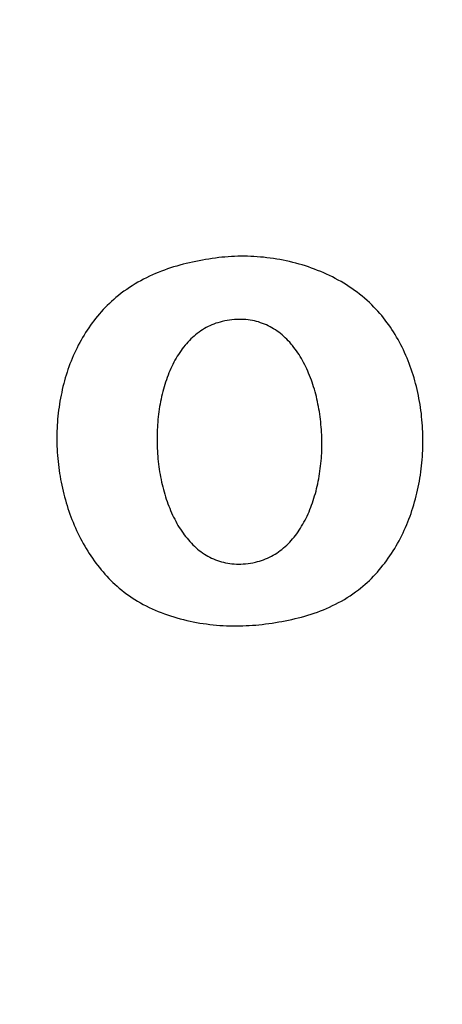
# Model space of a CAD drawing. Header units: inches. Extents: x 0 to 16, y 0 to 10.
# Tile 8 of 37: x 13.5426 to 13.5975, y 1.2587 to 1.3865. Entities that reach past the tile are written whole.
import ezdxf

# ---------------------------------------------------------------- set-up
doc = ezdxf.new("R2010")
doc.units = ezdxf.units.IN
doc.header["$LTSCALE"] = 0.935
doc.header["$MEASUREMENT"] = 0
doc.layers.get('0').update_dxf_attribs({"linetype": 'CONTINUOUS'})
doc.styles.get("Standard").update_dxf_attribs({"font": 'txt', "width": 0.8})
doc.dimstyles.new('DIMSTYLE_2', dxfattribs={"dimtxt": 0.15625, "dimasz": 0.1875, "dimexe": 0.125, "dimexo": 0.0625, "dimgap": 0.039062, "dimtad": 0, "dimtih": 1, "dimtoh": 1, "dimlfac": 15.384615, "dimzin": 4, "dimdsep": 46, "dimtxsty": 'Standard', "dimblk": '_FILLED', "dimblk1": '_FILLED', "dimblk2": '_FILLED', "dimcen": 0.09, "dimazin": 1, "dimtfac": 1, "dimtofl": 0, "dimtmove": 0, "dimatfit": 3, "dimldrblk": '_FILLED', "dimfxl": 1, "dimtolj": 1, "dimtzin": 4, "dimarcsym": 0})

# ---------------------------------------------------------------- blocks, each defined once
blk = doc.blocks.new('*D15')
at = {"color": 2, "linetype": 'Continuous', "transparency": 16777216}
for p, q in [((11.64229, 3.47656), (11.6699, 3.47656)), ((11.6699, 3.47656), (11.75016, 2.93135)), ((11.75016, 2.93135), (13.1578, 2.93135))]:
    blk.add_line(p, q, dxfattribs=at)
at = {"color": 2, "linetype": 'Continuous', "transparency": 16777216, "insert": (13.23592, 3.00948), "char_height": 0.15625, "width": 0.625, "attachment_point": 1, "line_spacing_factor": 0.9}
blk.add_mtext('34.12', dxfattribs=at)
blk = doc.blocks.new('_FILLED')
at = {"color": 0, "linetype": 'ByBlock'}
blk.add_solid([(0, 0), (-1, 0.16667), (-1, -0.16667)], dxfattribs=at)
blk = doc.blocks.new('*D17')
at = {"color": 2, "linetype": 'Continuous', "transparency": 16777216}
for p, q in [((11.43921, 3.50789), (11.73147, 3.50789)), ((11.73147, 3.50789), (11.77388, 3.17282)), ((11.77388, 3.17282), (13.1578, 3.17282))]:
    blk.add_line(p, q, dxfattribs=at)
at = {"color": 2, "linetype": 'Continuous', "transparency": 16777216, "insert": (13.23592, 3.25095), "char_height": 0.15625, "width": 0.625, "attachment_point": 1, "line_spacing_factor": 0.9}
blk.add_mtext('34.60', dxfattribs=at)
blk = doc.blocks.new('*D18')
at = {"color": 2, "linetype": 'Continuous', "transparency": 16777216}
for p, q in [((11.33237, 3.51328), (11.47623, 3.87407)), ((11.47623, 3.87407), (13.1578, 3.87407)), ((11.27103, 3.51328), (11.33237, 3.51328))]:
    blk.add_line(p, q, dxfattribs=at)
at = {"color": 2, "linetype": 'Continuous', "transparency": 16777216, "insert": (13.23592, 3.9522), "char_height": 0.15625, "width": 0.625, "attachment_point": 1, "line_spacing_factor": 0.9}
blk.add_mtext('34.69', dxfattribs=at)
blk = doc.blocks.new('*D19')
at = {"color": 2, "linetype": 'Continuous', "transparency": 16777216}
blk.add_line((11.85891, 3.50959), (13.1578, 3.50959), dxfattribs=at)
at = {"color": 2, "linetype": 'Continuous', "transparency": 16777216, "insert": (13.23592, 3.58772), "char_height": 0.15625, "width": 0.625, "attachment_point": 1, "line_spacing_factor": 0.9}
blk.add_mtext('34.63', dxfattribs=at)

msp = doc.modelspace()

# ---------------------------------------------------------------- linework, layer by layer
at = {"color": 2, "linetype": 'Continuous'}
for p, q in [((13.56965, 1.35573), (13.56924, 1.3557)), ((13.57007, 1.35576), (13.56965, 1.35573)), ((13.57048, 1.35578), (13.57007, 1.35576)), ((13.5709, 1.35579), (13.57048, 1.35578)), ((13.57132, 1.3558), (13.5709, 1.35579)), ((13.57174, 1.3558), (13.57132, 1.3558)), ((13.57216, 1.35579), (13.57174, 1.3558)), ((13.57258, 1.35578), (13.57216, 1.35579)), ((13.573, 1.35576), (13.57258, 1.35578)), ((13.57342, 1.35573), (13.573, 1.35576)), ((13.57384, 1.3557), (13.57342, 1.35573)), ((13.56297, 1.35453), (13.56257, 1.35441)), ((13.56338, 1.35465), (13.56297, 1.35453)), ((13.56379, 1.35476), (13.56338, 1.35465)), ((13.5642, 1.35486), (13.56379, 1.35476)), ((13.56462, 1.35496), (13.5642, 1.35486)), ((13.56503, 1.35505), (13.56462, 1.35496)), ((13.56545, 1.35514), (13.56503, 1.35505)), ((13.56587, 1.35522), (13.56545, 1.35514)), ((13.5663, 1.3553), (13.56587, 1.35522)), ((13.56672, 1.35537), (13.5663, 1.3553)), ((13.56715, 1.35544), (13.56672, 1.35537)), ((13.56758, 1.3555), (13.56715, 1.35544)), ((13.56802, 1.35557), (13.56758, 1.3555)), ((13.56842, 1.35562), (13.56802, 1.35557)), ((13.56883, 1.35566), (13.56842, 1.35562)), ((13.56924, 1.3557), (13.56883, 1.35566)), ((13.57426, 1.35566), (13.57384, 1.3557)), ((13.57468, 1.35561), (13.57426, 1.35566)), ((13.57511, 1.35556), (13.57468, 1.35561)), ((13.57553, 1.3555), (13.57511, 1.35556)), ((13.57595, 1.35543), (13.57553, 1.3555)), ((13.57637, 1.35536), (13.57595, 1.35543)), ((13.57678, 1.35528), (13.57637, 1.35536)), ((13.5772, 1.3552), (13.57678, 1.35528)), ((13.57762, 1.3551), (13.5772, 1.3552)), ((13.57803, 1.355), (13.57762, 1.3551)), ((13.57844, 1.3549), (13.57803, 1.355)), ((13.57885, 1.35479), (13.57844, 1.3549)), ((13.57926, 1.35467), (13.57885, 1.35479)), ((13.57967, 1.35454), (13.57926, 1.35467)), ((13.58007, 1.35441), (13.57967, 1.35454)), ((13.55943, 1.35321), (13.55905, 1.35302)), ((13.55981, 1.35338), (13.55943, 1.35321)), ((13.5602, 1.35355), (13.55981, 1.35338)), ((13.56058, 1.35371), (13.5602, 1.35355)), ((13.56098, 1.35386), (13.56058, 1.35371)), ((13.56137, 1.35401), (13.56098, 1.35386)), ((13.56177, 1.35415), (13.56137, 1.35401)), ((13.56217, 1.35428), (13.56177, 1.35415)), ((13.56257, 1.35441), (13.56217, 1.35428)), ((13.58047, 1.35427), (13.58007, 1.35441)), ((13.58087, 1.35412), (13.58047, 1.35427)), ((13.58126, 1.35397), (13.58087, 1.35412)), ((13.58166, 1.35381), (13.58126, 1.35397)), ((13.58205, 1.35365), (13.58166, 1.35381)), ((13.58243, 1.35347), (13.58205, 1.35365)), ((13.58281, 1.35329), (13.58243, 1.35347)), ((13.58319, 1.35311), (13.58281, 1.35329)), ((13.5572, 1.35198), (13.55684, 1.35175)), ((13.55756, 1.35221), (13.5572, 1.35198)), ((13.55793, 1.35242), (13.55756, 1.35221)), ((13.5583, 1.35263), (13.55793, 1.35242)), ((13.55867, 1.35283), (13.5583, 1.35263)), ((13.55905, 1.35302), (13.55867, 1.35283)), ((13.58356, 1.35291), (13.58319, 1.35311)), ((13.58393, 1.35271), (13.58356, 1.35291)), ((13.5843, 1.35251), (13.58393, 1.35271)), ((13.58466, 1.35229), (13.5843, 1.35251)), ((13.58502, 1.35207), (13.58466, 1.35229)), ((13.58537, 1.35185), (13.58502, 1.35207)), ((13.55543, 1.35072), (13.55508, 1.35044)), ((13.55578, 1.35099), (13.55543, 1.35072)), ((13.55613, 1.35125), (13.55578, 1.35099)), ((13.55648, 1.3515), (13.55613, 1.35125)), ((13.55684, 1.35175), (13.55648, 1.3515)), ((13.58572, 1.35161), (13.58537, 1.35185)), ((13.58606, 1.35137), (13.58572, 1.35161)), ((13.58639, 1.35113), (13.58606, 1.35137)), ((13.58672, 1.35087), (13.58639, 1.35113)), ((13.58705, 1.35061), (13.58672, 1.35087)), ((13.58737, 1.35035), (13.58705, 1.35061)), ((13.55396, 1.34942), (13.5537, 1.34915)), ((13.55423, 1.34968), (13.55396, 1.34942)), ((13.55451, 1.34994), (13.55423, 1.34968)), ((13.5548, 1.35019), (13.55451, 1.34994)), ((13.55508, 1.35044), (13.5548, 1.35019)), ((13.58768, 1.35007), (13.58737, 1.35035)), ((13.58799, 1.34979), (13.58768, 1.35007)), ((13.58829, 1.3495), (13.58799, 1.34979)), ((13.58858, 1.34921), (13.58829, 1.3495)), ((13.55293, 1.34832), (13.55269, 1.34803)), ((13.55318, 1.3486), (13.55293, 1.34832)), ((13.55344, 1.34888), (13.55318, 1.3486)), ((13.5537, 1.34915), (13.55344, 1.34888)), ((13.58884, 1.34894), (13.58858, 1.34921)), ((13.58909, 1.34866), (13.58884, 1.34894)), ((13.58934, 1.34838), (13.58909, 1.34866)), ((13.58958, 1.3481), (13.58934, 1.34838)), ((13.58981, 1.34781), (13.58958, 1.3481)), ((13.55177, 1.34684), (13.55155, 1.34653)), ((13.55199, 1.34714), (13.55177, 1.34684)), ((13.55222, 1.34744), (13.55199, 1.34714)), ((13.55245, 1.34774), (13.55222, 1.34744)), ((13.55269, 1.34803), (13.55245, 1.34774)), ((13.56729, 1.34679), (13.56704, 1.34667)), ((13.56754, 1.3469), (13.56729, 1.34679)), ((13.5678, 1.347), (13.56754, 1.3469)), ((13.56806, 1.3471), (13.5678, 1.347)), ((13.56833, 1.34718), (13.56806, 1.3471)), ((13.5686, 1.34726), (13.56833, 1.34718)), ((13.56888, 1.34733), (13.5686, 1.34726)), ((13.5692, 1.3474), (13.56888, 1.34733)), ((13.56952, 1.34746), (13.5692, 1.3474)), ((13.56984, 1.34751), (13.56952, 1.34746)), ((13.57015, 1.34755), (13.56984, 1.34751)), ((13.57046, 1.34758), (13.57015, 1.34755)), ((13.57077, 1.3476), (13.57046, 1.34758)), ((13.57107, 1.34761), (13.57077, 1.3476)), ((13.57136, 1.34761), (13.57107, 1.34761)), ((13.57166, 1.34759), (13.57136, 1.34761)), ((13.57195, 1.34758), (13.57166, 1.34759)), ((13.57223, 1.34755), (13.57195, 1.34758)), ((13.57251, 1.34751), (13.57223, 1.34755)), ((13.57279, 1.34746), (13.57251, 1.34751)), ((13.57306, 1.3474), (13.57279, 1.34746)), ((13.57333, 1.34734), (13.57306, 1.3474)), ((13.57359, 1.34727), (13.57333, 1.34734)), ((13.57385, 1.34718), (13.57359, 1.34727)), ((13.57411, 1.34709), (13.57385, 1.34718)), ((13.57436, 1.347), (13.57411, 1.34709)), ((13.57461, 1.34689), (13.57436, 1.347)), ((13.57485, 1.34677), (13.57461, 1.34689)), ((13.57509, 1.34665), (13.57485, 1.34677)), ((13.59005, 1.34751), (13.58981, 1.34781)), ((13.59027, 1.34722), (13.59005, 1.34751)), ((13.59049, 1.34691), (13.59027, 1.34722)), ((13.59071, 1.3466), (13.59049, 1.34691)), ((13.55094, 1.34558), (13.55075, 1.34525)), ((13.55114, 1.3459), (13.55094, 1.34558)), ((13.55134, 1.34621), (13.55114, 1.3459)), ((13.55155, 1.34653), (13.55134, 1.34621)), ((13.56543, 1.34562), (13.56522, 1.34544)), ((13.56565, 1.34579), (13.56543, 1.34562)), ((13.56587, 1.34596), (13.56565, 1.34579)), ((13.5661, 1.34612), (13.56587, 1.34596)), ((13.56633, 1.34627), (13.5661, 1.34612)), ((13.56656, 1.34641), (13.56633, 1.34627)), ((13.5668, 1.34654), (13.56656, 1.34641)), ((13.56704, 1.34667), (13.5668, 1.34654)), ((13.57532, 1.34652), (13.57509, 1.34665)), ((13.57555, 1.34638), (13.57532, 1.34652)), ((13.57578, 1.34624), (13.57555, 1.34638)), ((13.576, 1.34609), (13.57578, 1.34624)), ((13.57622, 1.34593), (13.576, 1.34609)), ((13.57644, 1.34576), (13.57622, 1.34593)), ((13.57665, 1.34559), (13.57644, 1.34576)), ((13.57685, 1.34541), (13.57665, 1.34559)), ((13.59091, 1.34629), (13.59071, 1.3466)), ((13.59112, 1.34597), (13.59091, 1.34629)), ((13.59132, 1.34565), (13.59112, 1.34597)), ((13.59151, 1.34532), (13.59132, 1.34565)), ((13.5502, 1.34426), (13.55003, 1.34392)), ((13.55038, 1.34459), (13.5502, 1.34426)), ((13.55056, 1.34493), (13.55038, 1.34459)), ((13.55075, 1.34525), (13.55056, 1.34493)), ((13.56405, 1.34424), (13.56387, 1.34401)), ((13.56424, 1.34445), (13.56405, 1.34424)), ((13.56442, 1.34466), (13.56424, 1.34445)), ((13.56462, 1.34487), (13.56442, 1.34466)), ((13.56481, 1.34507), (13.56462, 1.34487)), ((13.56502, 1.34526), (13.56481, 1.34507)), ((13.56522, 1.34544), (13.56502, 1.34526)), ((13.57706, 1.34522), (13.57685, 1.34541)), ((13.57725, 1.34503), (13.57706, 1.34522)), ((13.57745, 1.34483), (13.57725, 1.34503)), ((13.57764, 1.34463), (13.57745, 1.34483)), ((13.57782, 1.34441), (13.57764, 1.34463)), ((13.578, 1.3442), (13.57782, 1.34441)), ((13.5917, 1.345), (13.59151, 1.34532)), ((13.59188, 1.34466), (13.5917, 1.345)), ((13.59206, 1.34432), (13.59188, 1.34466)), ((13.59223, 1.34398), (13.59206, 1.34432)), ((13.5497, 1.34323), (13.54955, 1.34289)), ((13.54986, 1.34358), (13.5497, 1.34323)), ((13.55003, 1.34392), (13.54986, 1.34358)), ((13.5632, 1.34307), (13.56305, 1.34282)), ((13.56336, 1.34331), (13.5632, 1.34307)), ((13.56353, 1.34355), (13.56336, 1.34331)), ((13.5637, 1.34379), (13.56353, 1.34355)), ((13.56387, 1.34401), (13.5637, 1.34379)), ((13.57818, 1.34397), (13.578, 1.3442)), ((13.57835, 1.34375), (13.57818, 1.34397)), ((13.57852, 1.34351), (13.57835, 1.34375)), ((13.57869, 1.34327), (13.57852, 1.34351)), ((13.57885, 1.34303), (13.57869, 1.34327)), ((13.57901, 1.34278), (13.57885, 1.34303)), ((13.5924, 1.34364), (13.59223, 1.34398)), ((13.59256, 1.34329), (13.5924, 1.34364)), ((13.59272, 1.34294), (13.59256, 1.34329)), ((13.59287, 1.34258), (13.59272, 1.34294)), ((13.54912, 1.34183), (13.54899, 1.34147)), ((13.54926, 1.34218), (13.54912, 1.34183)), ((13.5494, 1.34254), (13.54926, 1.34218)), ((13.54955, 1.34289), (13.5494, 1.34254)), ((13.56247, 1.34177), (13.56234, 1.34149)), ((13.56261, 1.34204), (13.56247, 1.34177)), ((13.56275, 1.3423), (13.56261, 1.34204)), ((13.5629, 1.34256), (13.56275, 1.3423)), ((13.56305, 1.34282), (13.5629, 1.34256)), ((13.57916, 1.34253), (13.57901, 1.34278)), ((13.57931, 1.34227), (13.57916, 1.34253)), ((13.57945, 1.342), (13.57931, 1.34227)), ((13.57959, 1.34173), (13.57945, 1.342)), ((13.57972, 1.34146), (13.57959, 1.34173)), ((13.59301, 1.34223), (13.59287, 1.34258)), ((13.59315, 1.34187), (13.59301, 1.34223)), ((13.59329, 1.3415), (13.59315, 1.34187)), ((13.54862, 1.34038), (13.54851, 1.34001)), ((13.54874, 1.34074), (13.54862, 1.34038)), ((13.54886, 1.34111), (13.54874, 1.34074)), ((13.54899, 1.34147), (13.54886, 1.34111)), ((13.56196, 1.34065), (13.56185, 1.34036)), ((13.56208, 1.34093), (13.56196, 1.34065)), ((13.56221, 1.34122), (13.56208, 1.34093)), ((13.56234, 1.34149), (13.56221, 1.34122)), ((13.57985, 1.34119), (13.57972, 1.34146)), ((13.57998, 1.3409), (13.57985, 1.34119)), ((13.5801, 1.34062), (13.57998, 1.3409)), ((13.58022, 1.34033), (13.5801, 1.34062)), ((13.59342, 1.34114), (13.59329, 1.3415)), ((13.59354, 1.34077), (13.59342, 1.34114)), ((13.59366, 1.3404), (13.59354, 1.34077)), ((13.59378, 1.34002), (13.59366, 1.3404)), ((13.5483, 1.33927), (13.54821, 1.33889)), ((13.5484, 1.33964), (13.5483, 1.33927)), ((13.54851, 1.34001), (13.5484, 1.33964)), ((13.56143, 1.33916), (13.56134, 1.33885)), ((13.56153, 1.33946), (13.56143, 1.33916)), ((13.56163, 1.33976), (13.56153, 1.33946)), ((13.56174, 1.34006), (13.56163, 1.33976)), ((13.56185, 1.34036), (13.56174, 1.34006)), ((13.58034, 1.34004), (13.58022, 1.34033)), ((13.58045, 1.33974), (13.58034, 1.34004)), ((13.58055, 1.33944), (13.58045, 1.33974)), ((13.58065, 1.33914), (13.58055, 1.33944)), ((13.58075, 1.33884), (13.58065, 1.33914)), ((13.59388, 1.33965), (13.59378, 1.34002)), ((13.59399, 1.33927), (13.59388, 1.33965)), ((13.59408, 1.33889), (13.59399, 1.33927)), ((13.54804, 1.33814), (13.54796, 1.33776)), ((13.54812, 1.33851), (13.54804, 1.33814)), ((13.54821, 1.33889), (13.54812, 1.33851)), ((13.56109, 1.33791), (13.56101, 1.33759)), ((13.56117, 1.33823), (13.56109, 1.33791)), ((13.56125, 1.33854), (13.56117, 1.33823)), ((13.56134, 1.33885), (13.56125, 1.33854)), ((13.58085, 1.33853), (13.58075, 1.33884)), ((13.58093, 1.33822), (13.58085, 1.33853)), ((13.58102, 1.3379), (13.58093, 1.33822)), ((13.5811, 1.33759), (13.58102, 1.3379)), ((13.59418, 1.3385), (13.59408, 1.33889)), ((13.59426, 1.33812), (13.59418, 1.3385)), ((13.59435, 1.33773), (13.59426, 1.33812)), ((13.54775, 1.33661), (13.5477, 1.33622)), ((13.54782, 1.33699), (13.54775, 1.33661)), ((13.54788, 1.33737), (13.54782, 1.33699)), ((13.54796, 1.33776), (13.54788, 1.33737)), ((13.56081, 1.33662), (13.56076, 1.33629)), ((13.56087, 1.33694), (13.56081, 1.33662)), ((13.56094, 1.33727), (13.56087, 1.33694)), ((13.56101, 1.33759), (13.56094, 1.33727)), ((13.58118, 1.33727), (13.5811, 1.33759)), ((13.58125, 1.33695), (13.58118, 1.33727)), ((13.58131, 1.33662), (13.58125, 1.33695)), ((13.58138, 1.3363), (13.58131, 1.33662)), ((13.59442, 1.33734), (13.59435, 1.33773)), ((13.59449, 1.33696), (13.59442, 1.33734)), ((13.59456, 1.33656), (13.59449, 1.33696)), ((13.59462, 1.33617), (13.59456, 1.33656)), ((13.5476, 1.33545), (13.54756, 1.33506)), ((13.54764, 1.33584), (13.5476, 1.33545)), ((13.5477, 1.33622), (13.54764, 1.33584)), ((13.56061, 1.33529), (13.56057, 1.33496)), ((13.56066, 1.33563), (13.56061, 1.33529)), ((13.5607, 1.33596), (13.56066, 1.33563)), ((13.56076, 1.33629), (13.5607, 1.33596)), ((13.58144, 1.33597), (13.58138, 1.3363)), ((13.58149, 1.33564), (13.58144, 1.33597)), ((13.58154, 1.33531), (13.58149, 1.33564)), ((13.58159, 1.33498), (13.58154, 1.33531)), ((13.59468, 1.33578), (13.59462, 1.33617)), ((13.59473, 1.33538), (13.59468, 1.33578)), ((13.59477, 1.33499), (13.59473, 1.33538)), ((13.54749, 1.33428), (13.54746, 1.33389)), ((13.54752, 1.33467), (13.54749, 1.33428)), ((13.54756, 1.33506), (13.54752, 1.33467)), ((13.56051, 1.33428), (13.56048, 1.33394)), ((13.56054, 1.33462), (13.56051, 1.33428)), ((13.56057, 1.33496), (13.56054, 1.33462)), ((13.58163, 1.33465), (13.58159, 1.33498)), ((13.58167, 1.33431), (13.58163, 1.33465)), ((13.5817, 1.33397), (13.58167, 1.33431)), ((13.59481, 1.33459), (13.59477, 1.33499)), ((13.59484, 1.33419), (13.59481, 1.33459)), ((13.59487, 1.33379), (13.59484, 1.33419)), ((13.54743, 1.3331), (13.54742, 1.33271)), ((13.54742, 1.33271), (13.54742, 1.33232)), ((13.54744, 1.3335), (13.54743, 1.3331)), ((13.54746, 1.33389), (13.54744, 1.3335)), ((13.56043, 1.33292), (13.56042, 1.33258)), ((13.56044, 1.33326), (13.56043, 1.33292)), ((13.56046, 1.3336), (13.56044, 1.33326)), ((13.56048, 1.33394), (13.56046, 1.3336)), ((13.58173, 1.33364), (13.5817, 1.33397)), ((13.58176, 1.3333), (13.58173, 1.33364)), ((13.58178, 1.33296), (13.58176, 1.3333)), ((13.58179, 1.33262), (13.58178, 1.33296)), ((13.5949, 1.3334), (13.59487, 1.33379)), ((13.59491, 1.333), (13.5949, 1.3334)), ((13.59493, 1.3326), (13.59491, 1.333)), ((13.54742, 1.33232), (13.54742, 1.33193)), ((13.54742, 1.33193), (13.54742, 1.33153)), ((13.54742, 1.33153), (13.54743, 1.33114)), ((13.56042, 1.33258), (13.56042, 1.33224)), ((13.56042, 1.33224), (13.56042, 1.3319)), ((13.56042, 1.3319), (13.56042, 1.33155)), ((13.56042, 1.33155), (13.56043, 1.33121)), ((13.58181, 1.33229), (13.58179, 1.33262)), ((13.58181, 1.33195), (13.58181, 1.33229)), ((13.58182, 1.33161), (13.58181, 1.33195)), ((13.58182, 1.33127), (13.58182, 1.33161)), ((13.59493, 1.3322), (13.59493, 1.3326)), ((13.59494, 1.3318), (13.59493, 1.3322)), ((13.59493, 1.3314), (13.59494, 1.3318)), ((13.54743, 1.33114), (13.54745, 1.33075)), ((13.54745, 1.33075), (13.54747, 1.33036)), ((13.54747, 1.33036), (13.5475, 1.32996)), ((13.56043, 1.33121), (13.56044, 1.33087)), ((13.56044, 1.33087), (13.56046, 1.33053)), ((13.56046, 1.33053), (13.56048, 1.33018)), ((13.56048, 1.33018), (13.56051, 1.32984)), ((13.58177, 1.32992), (13.58179, 1.33025)), ((13.58179, 1.33025), (13.5818, 1.33059)), ((13.5818, 1.33059), (13.58181, 1.33093)), ((13.58181, 1.33093), (13.58182, 1.33127)), ((13.59487, 1.3298), (13.59489, 1.3302)), ((13.59489, 1.3302), (13.59491, 1.3306)), ((13.59491, 1.3306), (13.59492, 1.331)), ((13.59492, 1.331), (13.59493, 1.3314)), ((13.5475, 1.32996), (13.54753, 1.32957)), ((13.54753, 1.32957), (13.54757, 1.32918)), ((13.54757, 1.32918), (13.54761, 1.32879)), ((13.56051, 1.32984), (13.56054, 1.3295)), ((13.56054, 1.3295), (13.56058, 1.32917)), ((13.56058, 1.32917), (13.56061, 1.32883)), ((13.58165, 1.32858), (13.58169, 1.32891)), ((13.58169, 1.32891), (13.58172, 1.32924)), ((13.58172, 1.32924), (13.58175, 1.32958)), ((13.58175, 1.32958), (13.58177, 1.32992)), ((13.59476, 1.3286), (13.5948, 1.329)), ((13.5948, 1.329), (13.59484, 1.3294)), ((13.59484, 1.3294), (13.59487, 1.3298)), ((13.54761, 1.32879), (13.54766, 1.3284)), ((13.54766, 1.3284), (13.54771, 1.32801)), ((13.54771, 1.32801), (13.54777, 1.32762)), ((13.54777, 1.32762), (13.54783, 1.32724)), ((13.56061, 1.32883), (13.56066, 1.32849)), ((13.56066, 1.32849), (13.56071, 1.32815)), ((13.56071, 1.32815), (13.56076, 1.32782)), ((13.56076, 1.32782), (13.56082, 1.32749)), ((13.58152, 1.32758), (13.58157, 1.32791)), ((13.58157, 1.32791), (13.58161, 1.32824)), ((13.58161, 1.32824), (13.58165, 1.32858)), ((13.59461, 1.32741), (13.59466, 1.32781)), ((13.59466, 1.32781), (13.59471, 1.3282)), ((13.59471, 1.3282), (13.59476, 1.3286)), ((13.54783, 1.32724), (13.5479, 1.32685)), ((13.5479, 1.32685), (13.54797, 1.32647)), ((13.54797, 1.32647), (13.54805, 1.32608)), ((13.56082, 1.32749), (13.56088, 1.32716)), ((13.56088, 1.32716), (13.56094, 1.32683)), ((13.56094, 1.32683), (13.56101, 1.3265)), ((13.56101, 1.3265), (13.56109, 1.32618)), ((13.58128, 1.32628), (13.58135, 1.32661)), ((13.58135, 1.32661), (13.58141, 1.32693)), ((13.58141, 1.32693), (13.58147, 1.32726)), ((13.58147, 1.32726), (13.58152, 1.32758)), ((13.59441, 1.32624), (13.59448, 1.32663)), ((13.59448, 1.32663), (13.59455, 1.32702)), ((13.59455, 1.32702), (13.59461, 1.32741)), ((13.54805, 1.32608), (13.54813, 1.3257)), ((13.54813, 1.3257), (13.54822, 1.32532)), ((13.54822, 1.32532), (13.54831, 1.32494)), ((13.56109, 1.32618), (13.56116, 1.32586)), ((13.56116, 1.32586), (13.56125, 1.32554)), ((13.56125, 1.32554), (13.56133, 1.32522)), ((13.56133, 1.32522), (13.56142, 1.32491)), ((13.58097, 1.32502), (13.58106, 1.32533)), ((13.58106, 1.32533), (13.58114, 1.32565)), ((13.58114, 1.32565), (13.58121, 1.32597)), ((13.58121, 1.32597), (13.58128, 1.32628)), ((13.59406, 1.32469), (13.59416, 1.32507)), ((13.59416, 1.32507), (13.59424, 1.32546)), ((13.59424, 1.32546), (13.59433, 1.32585)), ((13.59433, 1.32585), (13.59441, 1.32624)), ((13.54831, 1.32494), (13.54841, 1.32457)), ((13.54841, 1.32457), (13.54852, 1.32419)), ((13.54852, 1.32419), (13.54862, 1.32382)), ((13.54862, 1.32382), (13.54874, 1.32345)), ((13.56142, 1.32491), (13.56152, 1.32459)), ((13.56152, 1.32459), (13.56162, 1.32429)), ((13.56162, 1.32429), (13.56172, 1.32398)), ((13.56172, 1.32398), (13.56183, 1.32368)), ((13.58049, 1.32351), (13.58059, 1.3238)), ((13.58059, 1.3238), (13.5807, 1.3241)), ((13.5807, 1.3241), (13.58079, 1.32441)), ((13.58079, 1.32441), (13.58088, 1.32471)), ((13.58088, 1.32471), (13.58097, 1.32502)), ((13.59375, 1.32355), (13.59386, 1.32393)), ((13.59386, 1.32393), (13.59396, 1.32431)), ((13.59396, 1.32431), (13.59406, 1.32469)), ((13.54874, 1.32345), (13.54886, 1.32308)), ((13.54886, 1.32308), (13.54898, 1.32271)), ((13.54898, 1.32271), (13.54911, 1.32235)), ((13.56183, 1.32368), (13.56194, 1.32338)), ((13.56194, 1.32338), (13.56206, 1.32309)), ((13.56206, 1.32309), (13.56218, 1.32279)), ((13.56218, 1.32279), (13.56231, 1.32251)), ((13.56231, 1.32251), (13.56244, 1.32222)), ((13.58002, 1.32236), (13.58015, 1.32264)), ((13.58015, 1.32264), (13.58027, 1.32293)), ((13.58027, 1.32293), (13.58038, 1.32322)), ((13.58038, 1.32322), (13.58049, 1.32351)), ((13.59339, 1.32243), (13.59351, 1.3228)), ((13.59351, 1.3228), (13.59363, 1.32317)), ((13.59363, 1.32317), (13.59375, 1.32355)), ((13.54911, 1.32235), (13.54924, 1.32198)), ((13.54924, 1.32198), (13.54938, 1.32162)), ((13.54938, 1.32162), (13.54952, 1.32127)), ((13.54952, 1.32127), (13.54967, 1.32091)), ((13.56244, 1.32222), (13.56257, 1.32195)), ((13.56257, 1.32195), (13.56271, 1.32167)), ((13.56271, 1.32167), (13.56285, 1.3214)), ((13.56285, 1.3214), (13.56299, 1.32114)), ((13.57934, 1.32102), (13.57949, 1.32127)), ((13.57949, 1.32127), (13.57963, 1.32154)), ((13.57963, 1.32154), (13.57976, 1.32181)), ((13.57976, 1.32181), (13.5799, 1.32208)), ((13.5799, 1.32208), (13.58002, 1.32236)), ((13.59283, 1.32097), (13.59298, 1.32133)), ((13.59298, 1.32133), (13.59312, 1.32169)), ((13.59312, 1.32169), (13.59326, 1.32206)), ((13.59326, 1.32206), (13.59339, 1.32243)), ((13.54967, 1.32091), (13.54982, 1.32056)), ((13.54982, 1.32056), (13.54998, 1.32021)), ((13.54998, 1.32021), (13.55015, 1.31987)), ((13.56299, 1.32114), (13.56314, 1.32088)), ((13.56314, 1.32088), (13.5633, 1.32062)), ((13.5633, 1.32062), (13.56346, 1.32037)), ((13.56346, 1.32037), (13.56362, 1.32012)), ((13.56362, 1.32012), (13.56379, 1.31988)), ((13.57855, 1.31979), (13.57872, 1.32002)), ((13.57872, 1.32002), (13.57888, 1.32026)), ((13.57888, 1.32026), (13.57904, 1.32051)), ((13.57904, 1.32051), (13.57919, 1.32076)), ((13.57919, 1.32076), (13.57934, 1.32102)), ((13.59236, 1.31991), (13.59252, 1.32026)), ((13.59252, 1.32026), (13.59268, 1.32061)), ((13.59268, 1.32061), (13.59283, 1.32097)), ((13.55015, 1.31987), (13.55031, 1.31952)), ((13.55031, 1.31952), (13.55049, 1.31918)), ((13.55049, 1.31918), (13.55067, 1.31885)), ((13.55067, 1.31885), (13.55085, 1.31852)), ((13.56379, 1.31988), (13.56396, 1.31965)), ((13.56396, 1.31965), (13.56413, 1.31942)), ((13.56413, 1.31942), (13.56431, 1.3192)), ((13.56431, 1.3192), (13.5645, 1.31898)), ((13.5645, 1.31898), (13.56469, 1.31877)), ((13.56469, 1.31877), (13.56488, 1.31856)), ((13.57745, 1.3185), (13.57764, 1.3187)), ((13.57764, 1.3187), (13.57783, 1.31891)), ((13.57783, 1.31891), (13.57802, 1.31912)), ((13.57802, 1.31912), (13.5782, 1.31934)), ((13.5782, 1.31934), (13.57838, 1.31956)), ((13.57838, 1.31956), (13.57855, 1.31979)), ((13.59165, 1.31854), (13.59184, 1.31887)), ((13.59184, 1.31887), (13.59202, 1.31922)), ((13.59202, 1.31922), (13.59219, 1.31956)), ((13.59219, 1.31956), (13.59236, 1.31991)), ((13.55085, 1.31852), (13.55104, 1.31819)), ((13.55104, 1.31819), (13.55123, 1.31786)), ((13.55123, 1.31786), (13.55143, 1.31754)), ((13.55143, 1.31754), (13.55163, 1.31722)), ((13.56488, 1.31856), (13.56507, 1.31836)), ((13.56507, 1.31836), (13.56528, 1.31817)), ((13.56528, 1.31817), (13.56548, 1.31798)), ((13.56548, 1.31798), (13.56569, 1.3178)), ((13.56569, 1.3178), (13.5659, 1.31763)), ((13.5659, 1.31763), (13.56612, 1.31747)), ((13.56612, 1.31747), (13.56634, 1.31731)), ((13.57597, 1.31728), (13.57619, 1.31744)), ((13.57619, 1.31744), (13.57641, 1.3176)), ((13.57641, 1.3176), (13.57663, 1.31776)), ((13.57663, 1.31776), (13.57684, 1.31794)), ((13.57684, 1.31794), (13.57705, 1.31812)), ((13.57705, 1.31812), (13.57725, 1.31831)), ((13.57725, 1.31831), (13.57745, 1.3185)), ((13.59086, 1.31723), (13.59107, 1.31755)), ((13.59107, 1.31755), (13.59127, 1.31788)), ((13.59127, 1.31788), (13.59146, 1.31821)), ((13.59146, 1.31821), (13.59165, 1.31854)), ((13.55163, 1.31722), (13.55183, 1.31691)), ((13.55183, 1.31691), (13.55205, 1.3166)), ((13.55205, 1.3166), (13.55226, 1.31629)), ((13.55226, 1.31629), (13.55248, 1.31599)), ((13.56634, 1.31731), (13.56656, 1.31716)), ((13.56656, 1.31716), (13.56679, 1.31701)), ((13.56679, 1.31701), (13.56703, 1.31688)), ((13.56703, 1.31688), (13.56726, 1.31675)), ((13.56726, 1.31675), (13.56751, 1.31663)), ((13.56751, 1.31663), (13.56775, 1.31652)), ((13.56775, 1.31652), (13.568, 1.31641)), ((13.568, 1.31641), (13.56826, 1.31632)), ((13.56826, 1.31632), (13.56851, 1.31623)), ((13.56851, 1.31623), (13.56877, 1.31615)), ((13.56877, 1.31615), (13.56904, 1.31608)), ((13.57287, 1.31603), (13.57319, 1.3161)), ((13.57319, 1.3161), (13.57346, 1.31617)), ((13.57346, 1.31617), (13.57373, 1.31624)), ((13.57373, 1.31624), (13.574, 1.31633)), ((13.574, 1.31633), (13.57426, 1.31642)), ((13.57426, 1.31642), (13.57452, 1.31652)), ((13.57452, 1.31652), (13.57477, 1.31663)), ((13.57477, 1.31663), (13.57502, 1.31674)), ((13.57502, 1.31674), (13.57526, 1.31687)), ((13.57526, 1.31687), (13.5755, 1.317)), ((13.5755, 1.317), (13.57574, 1.31714)), ((13.57574, 1.31714), (13.57597, 1.31728)), ((13.58999, 1.31599), (13.59021, 1.31629)), ((13.59021, 1.31629), (13.59044, 1.3166)), ((13.59044, 1.3166), (13.59065, 1.31691)), ((13.59065, 1.31691), (13.59086, 1.31723)), ((13.55248, 1.31599), (13.55271, 1.31569)), ((13.55271, 1.31569), (13.55294, 1.3154)), ((13.55294, 1.3154), (13.55318, 1.31511)), ((13.55318, 1.31511), (13.55342, 1.31483)), ((13.55342, 1.31483), (13.55366, 1.31455)), ((13.56904, 1.31608), (13.56931, 1.31602)), ((13.56931, 1.31602), (13.56959, 1.31597)), ((13.56959, 1.31597), (13.56986, 1.31593)), ((13.56986, 1.31593), (13.57015, 1.31589)), ((13.57015, 1.31589), (13.57043, 1.31587)), ((13.57043, 1.31587), (13.57072, 1.31585)), ((13.57072, 1.31585), (13.57102, 1.31585)), ((13.57102, 1.31585), (13.57131, 1.31585)), ((13.57131, 1.31585), (13.57162, 1.31587)), ((13.57162, 1.31587), (13.57192, 1.3159)), ((13.57192, 1.3159), (13.57223, 1.31593)), ((13.57223, 1.31593), (13.57255, 1.31598)), ((13.57255, 1.31598), (13.57287, 1.31603)), ((13.58877, 1.31454), (13.58903, 1.31482)), ((13.58903, 1.31482), (13.58927, 1.31511)), ((13.58927, 1.31511), (13.58952, 1.3154)), ((13.58952, 1.3154), (13.58975, 1.31569)), ((13.58975, 1.31569), (13.58999, 1.31599)), ((13.55366, 1.31455), (13.55391, 1.31427)), ((13.55391, 1.31427), (13.55417, 1.314)), ((13.55417, 1.314), (13.55443, 1.31374)), ((13.55443, 1.31374), (13.55469, 1.31348)), ((13.5877, 1.31348), (13.58798, 1.31374)), ((13.58798, 1.31374), (13.58825, 1.314)), ((13.58825, 1.314), (13.58851, 1.31427)), ((13.58851, 1.31427), (13.58877, 1.31454)), ((13.55469, 1.31348), (13.55496, 1.31323)), ((13.55496, 1.31323), (13.55524, 1.31298)), ((13.55524, 1.31298), (13.55552, 1.31273)), ((13.55552, 1.31273), (13.55584, 1.31247)), ((13.55584, 1.31247), (13.55616, 1.31221)), ((13.5862, 1.31224), (13.58655, 1.31251)), ((13.58655, 1.31251), (13.58685, 1.31274)), ((13.58685, 1.31274), (13.58714, 1.31298)), ((13.58714, 1.31298), (13.58742, 1.31323)), ((13.58742, 1.31323), (13.5877, 1.31348)), ((13.55616, 1.31221), (13.5565, 1.31196)), ((13.5565, 1.31196), (13.55684, 1.31171)), ((13.55684, 1.31171), (13.55719, 1.31148)), ((13.55719, 1.31148), (13.55754, 1.31125)), ((13.55754, 1.31125), (13.5579, 1.31103)), ((13.5579, 1.31103), (13.55826, 1.31082)), ((13.58398, 1.31085), (13.58436, 1.31105)), ((13.58436, 1.31105), (13.58474, 1.31127)), ((13.58474, 1.31127), (13.58511, 1.3115)), ((13.58511, 1.3115), (13.58548, 1.31174)), ((13.58548, 1.31174), (13.58584, 1.31198)), ((13.58584, 1.31198), (13.5862, 1.31224)), ((13.55826, 1.31082), (13.55864, 1.31062)), ((13.55864, 1.31062), (13.55901, 1.31042)), ((13.55901, 1.31042), (13.55939, 1.31023)), ((13.55939, 1.31023), (13.55978, 1.31005)), ((13.55978, 1.31005), (13.56017, 1.30988)), ((13.56017, 1.30988), (13.56056, 1.30971)), ((13.56056, 1.30971), (13.56096, 1.30955)), ((13.58123, 1.30962), (13.58163, 1.30977)), ((13.58163, 1.30977), (13.58203, 1.30993)), ((13.58203, 1.30993), (13.58243, 1.3101)), ((13.58243, 1.3101), (13.58282, 1.31027)), ((13.58282, 1.31027), (13.58321, 1.31046)), ((13.58321, 1.31046), (13.5836, 1.31065)), ((13.5836, 1.31065), (13.58398, 1.31085)), ((13.56096, 1.30955), (13.56137, 1.3094)), ((13.56137, 1.3094), (13.56177, 1.30925)), ((13.56177, 1.30925), (13.56218, 1.30912)), ((13.56218, 1.30912), (13.56259, 1.30899)), ((13.56259, 1.30899), (13.56301, 1.30887)), ((13.56301, 1.30887), (13.56343, 1.30875)), ((13.56343, 1.30875), (13.56385, 1.30864)), ((13.56385, 1.30864), (13.56427, 1.30854)), ((13.56427, 1.30854), (13.5647, 1.30845)), ((13.5647, 1.30845), (13.56512, 1.30836)), ((13.57664, 1.30841), (13.57706, 1.30849)), ((13.57706, 1.30849), (13.57749, 1.30858)), ((13.57749, 1.30858), (13.57791, 1.30867)), ((13.57791, 1.30867), (13.57833, 1.30877)), ((13.57833, 1.30877), (13.57876, 1.30887)), ((13.57876, 1.30887), (13.57917, 1.30898)), ((13.57917, 1.30898), (13.57959, 1.30909)), ((13.57959, 1.30909), (13.58, 1.30922)), ((13.58, 1.30922), (13.58041, 1.30935)), ((13.58041, 1.30935), (13.58082, 1.30948)), ((13.58082, 1.30948), (13.58123, 1.30962)), ((13.56512, 1.30836), (13.56555, 1.30828)), ((13.56555, 1.30828), (13.56598, 1.3082)), ((13.56598, 1.3082), (13.56641, 1.30814)), ((13.56641, 1.30814), (13.56684, 1.30808)), ((13.56684, 1.30808), (13.56727, 1.30802)), ((13.56727, 1.30802), (13.56771, 1.30798)), ((13.56771, 1.30798), (13.56814, 1.30794)), ((13.56814, 1.30794), (13.56857, 1.3079)), ((13.56857, 1.3079), (13.569, 1.30787)), ((13.569, 1.30787), (13.56943, 1.30785)), ((13.56943, 1.30785), (13.56986, 1.30784)), ((13.56986, 1.30784), (13.57029, 1.30783)), ((13.57029, 1.30783), (13.57071, 1.30783)), ((13.57071, 1.30783), (13.57114, 1.30783)), ((13.57114, 1.30783), (13.57156, 1.30784)), ((13.57156, 1.30784), (13.57198, 1.30786)), ((13.57198, 1.30786), (13.5724, 1.30788)), ((13.5724, 1.30788), (13.57282, 1.30791)), ((13.57282, 1.30791), (13.57323, 1.30794)), ((13.57323, 1.30794), (13.57364, 1.30798)), ((13.57364, 1.30798), (13.57405, 1.30803)), ((13.57405, 1.30803), (13.57448, 1.30808)), ((13.57448, 1.30808), (13.57492, 1.30814)), ((13.57492, 1.30814), (13.57535, 1.3082)), ((13.57535, 1.3082), (13.57578, 1.30826)), ((13.57578, 1.30826), (13.57621, 1.30834)), ((13.57621, 1.30834), (13.57664, 1.30841))]:
    msp.add_line(p, q, dxfattribs=at)

# ---------------------------------------------------------------- dimensions: what is measured, and where the dimension line sits
for feature_location, offset, origin, picture, middle in [((11.27103, 3.51328), (1.88676, 0.36079), (11.27261, 1.25872), '*D18', (13.54842, 3.87407)), ((11.85891, 3.50959), (1.29889, 0), (11.79641, 1.25872), '*D19', (13.55233, 3.50959)), ((11.43921, 3.50789), (1.71859, -0.33507), (11.37671, 1.25872), '*D17', (13.54842, 3.17282)), ((11.64229, 3.47656), (1.51551, -0.54521), (12.9981, 1.25872), '*D15', (13.54842, 2.93135))]:
    dim = msp.add_ordinate_dim(feature_location=feature_location, offset=offset, dtype=0, origin=origin, dimstyle='DIMSTYLE_2', dxfattribs=at)
    dim.commit()
    dim.dimension.update_dxf_attribs({"geometry": picture, "text_midpoint": middle})

doc.saveas('drawing.dxf')
